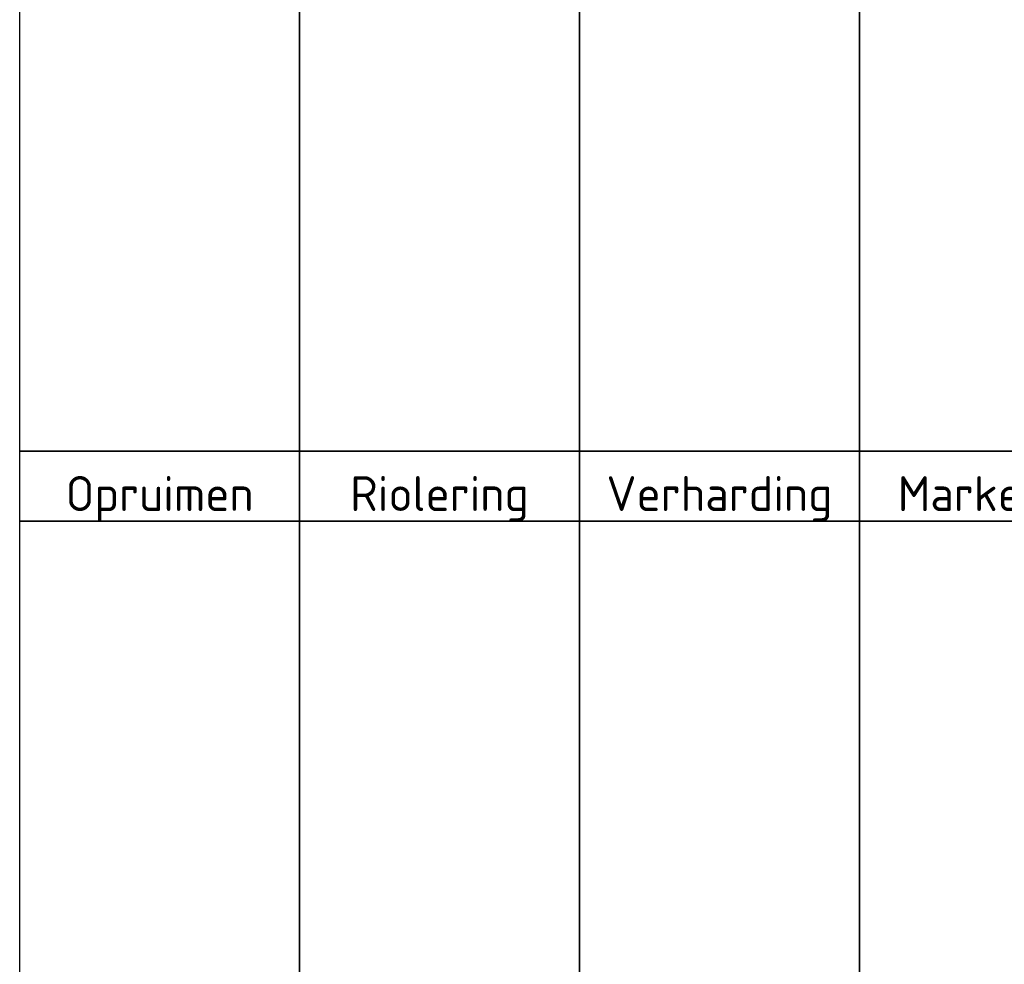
# Model space of a CAD drawing. Header units: metres. Extents: x 186340 to 190086, y 444329 to 445139.
# Tile 17 of 62: x 188020 to 188231, y 444734 to 444937. Entities that reach past the tile are written whole.
import ezdxf
from ezdxf.enums import TextEntityAlignment as Align

# ---------------------------------------------------------------- set-up
doc = ezdxf.new("R2010")
doc.units = ezdxf.units.M
doc.layers.add('N-WE-AM-CONSTRUCTIELIJN-G', color=30, linetype='Continuous', lineweight=25)
doc.layers.add('X-XX-AL-TEKENBLADINDELING-S', color=7, linetype='Continuous', lineweight=25, plot=False)
doc.styles.add('NLCS-ISO', font='NLCS-ISO.ttf')

# ---------------------------------------------------------------- blocks, each defined once
blk = doc.blocks.new('BLADINDELING_VAKKEN')
at = {"layer": 'X-XX-AL-TEKENBLADINDELING-S', "flags": 128}
for points in [[(15, 0), (495, 0), (495, -560), (15, -560)], [(15, -45), (75, -45), (75, -295), (15, -295)], [(75, -45), (135, -45), (135, -295), (75, -295)], [(135, -45), (195, -45), (195, -295), (135, -295)], [(195, -45), (255, -45), (255, -295), (195, -295)], [(15, -310), (15, -295), (75, -295), (75, -310)], [(75, -310), (75, -295), (135, -295), (135, -310)], [(135, -310), (135, -295), (195, -295), (195, -310)], [(195, -310), (195, -295), (255, -295), (255, -310)], [(15, -310), (75, -310), (75, -560), (15, -560)], [(75, -310), (135, -310), (135, -560), (75, -560)], [(135, -310), (195, -310), (195, -560), (135, -560)], [(195, -310), (255, -310), (255, -560), (195, -560)]]:
    blk.add_lwpolyline(points, close=True, dxfattribs=at)
at = {"layer": 'X-XX-AL-TEKENBLADINDELING-S', "style": 'NLCS-ISO'}
for s, p in [('Opruimen', (45, -304.09)), ('Riolering', (105, -304.09)), ('Verharding', (165, -304.09)), ('Markering', (225, -304.09))]:
    blk.add_text(s, height=7.5, dxfattribs=at).set_placement(p, align=Align.MIDDLE_CENTER)
blk = doc.blocks.new('#TEKENBLADINDELING')
at = {"layer": 'X-XX-AL-TEKENBLADINDELING-S'}
blk.add_blockref('BLADINDELING_VAKKEN', (0, 0), dxfattribs=at)

msp = doc.modelspace()

# ---------------------------------------------------------------- block references
at = {"layer": 'N-WE-AM-CONSTRUCTIELIJN-G'}
msp.add_blockref('#TEKENBLADINDELING', (188005.361, 445139.088), dxfattribs=at)

doc.saveas('drawing.dxf')
